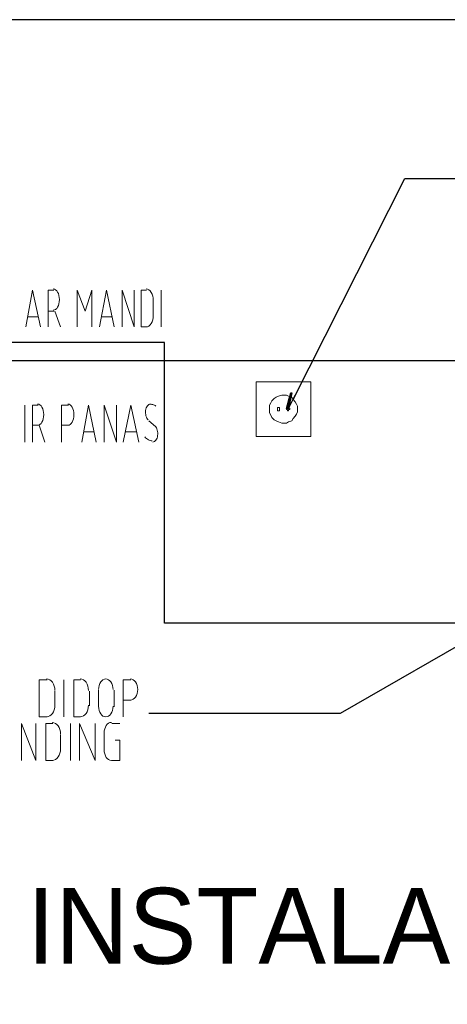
# Model space of a CAD drawing. Header units: millimetres. Extents: x 0 to 420, y 0 to 297.
# Tile 53 of 100: x 79 to 95, y 222 to 260. Entities that reach past the tile are written whole.
import ezdxf

# ---------------------------------------------------------------- set-up
doc = ezdxf.new("R2010")
doc.units = ezdxf.units.MM
for name, color, linetype in [('FILL_000000', 7, 'Continuous'), ('LINE_000000', 7, 'Continuous'), ('TEXT', 7, 'Continuous')]:
    doc.layers.add(name, color=color, linetype=linetype)

msp = doc.modelspace()

# ---------------------------------------------------------------- hatches: boundary and pattern name
at = {"layer": 'FILL_000000'}
h = msp.add_hatch(color=7, dxfattribs=at)
h.dxf.hatch_style = 1
h.paths.add_polyline_path([(88.9, 245.195), (88.985, 245.533), (88.858, 245.279), (88.9, 245.195)])
h = msp.add_hatch(color=7, dxfattribs=at)
h.dxf.hatch_style = 1
h.paths.add_polyline_path([(88.985, 245.533), (88.858, 245.279), (88.942, 245.533), (88.985, 245.533)])
h = msp.add_hatch(color=7, dxfattribs=at)
h.dxf.hatch_style = 1
h.paths.add_polyline_path([(88.9, 245.195), (88.773, 244.941), (88.858, 245.279), (88.9, 245.195)])
h = msp.add_hatch(color=7, dxfattribs=at)
h.dxf.hatch_style = 1
h.paths.add_polyline_path([(88.858, 244.941), (88.773, 244.941), (88.9, 245.195), (88.858, 244.941)])

# ---------------------------------------------------------------- linework, layer by layer
at = {"layer": 'LINE_000000', "lineweight": 13}
for p, q in [((84.032, 248.031), (84.032, 249.428)), ((83.735, 248.454), (83.735, 249.005)), ((79.968, 248.624), (79.756, 248.624)), ((80.01, 248.624), (80.222, 248.031)), ((79.375, 248.412), (78.994, 248.412)), ((82.169, 248.412), (81.788, 248.412)), ((83.27, 248.031), (83.481, 248.031)), ((78.867, 243.671), (78.867, 245.068)), ((83.566, 244.475), (83.82, 244.263)), ((79.375, 244.306), (79.163, 244.306)), ((79.417, 244.306), (79.629, 243.671)), ((80.518, 244.306), (80.264, 244.306)), ((81.492, 244.052), (81.111, 244.052)), ((83.1, 244.052), (82.677, 244.052)), ((80.349, 233.257), (80.349, 234.654)), ((80.01, 233.68), (80.01, 234.23)), ((81.322, 233.68), (81.322, 234.23)), ((81.661, 233.638), (81.661, 234.273)), ((82.254, 234.273), (82.254, 233.638)), ((82.889, 233.892), (82.592, 233.892)), ((79.417, 233.257), (79.714, 233.257)), ((80.73, 233.257), (80.984, 233.257)), ((80.603, 231.606), (80.603, 233.003)), ((82.169, 233.003), (82.465, 233.003)), ((80.222, 232.029), (80.222, 232.579)), ((81.873, 231.987), (81.873, 232.622)), ((79.671, 231.606), (79.925, 231.606))]:
    msp.add_line(p, q, dxfattribs=at)
at = {"layer": 'LINE_000000', "lineweight": 25}
for p, q in [((61.976, 246.761), (133.943, 246.761)), ((88.858, 244.941), (89.112, 245.449))]:
    msp.add_line(p, q, dxfattribs=at)
for points in [[(51.858, 259.673), (51.858, 29.676), (335.026, 29.676), (335.026, 259.673), (51.858, 259.673)], [(51.858, 259.673), (51.858, 29.676), (335.026, 29.676), (335.026, 259.673), (51.858, 259.673)], [(88.942, 245.533), (88.985, 245.533), (88.858, 244.941), (88.773, 244.941), (88.942, 245.533)]]:
    msp.add_lwpolyline(points, close=True, dxfattribs=at)
for points in [[(89.027, 245.279), (93.26, 253.661), (105.029, 253.661)], [(97.155, 236.813), (84.159, 236.813), (84.159, 247.438), (67.225, 247.438)], [(96.478, 236.643), (90.805, 233.384), (83.566, 233.384)]]:
    msp.add_lwpolyline(points, dxfattribs=at)
at = {"layer": 'LINE_000000', "lineweight": 13}
for points in [[(78.909, 248.031), (79.163, 249.428), (79.46, 248.031)], [(79.756, 248.031), (79.756, 249.428), (79.968, 249.428)], [(79.946, 248.666), (79.993, 248.674), (80.037, 248.698), (80.077, 248.735), (80.111, 248.784), (80.14, 248.843), (80.161, 248.912), (80.175, 248.987), (80.179, 249.068), (80.175, 249.149), (80.161, 249.225), (80.14, 249.293), (80.111, 249.353), (80.077, 249.402), (80.037, 249.439), (79.993, 249.462), (79.946, 249.47)], [(80.857, 248.031), (80.857, 249.428), (81.153, 248.624), (81.407, 249.428), (81.407, 248.031)], [(81.703, 248.031), (81.957, 249.428), (82.254, 248.031)], [(82.55, 248.031), (82.55, 249.428), (83.016, 248.031), (83.016, 249.428)], [(83.481, 249.428), (83.27, 249.428), (83.27, 248.031)], [(83.735, 249.026), (83.73, 249.115), (83.714, 249.199), (83.688, 249.274), (83.655, 249.34), (83.614, 249.394), (83.567, 249.435), (83.516, 249.461), (83.46, 249.47)], [(83.46, 248.031), (83.516, 248.04), (83.567, 248.066), (83.614, 248.107), (83.655, 248.161), (83.688, 248.227), (83.714, 248.302), (83.73, 248.386), (83.735, 248.475)], [(79.354, 244.306), (79.401, 244.314), (79.444, 244.337), (79.484, 244.374), (79.518, 244.423), (79.547, 244.483), (79.568, 244.551), (79.582, 244.627), (79.587, 244.708), (79.582, 244.789), (79.568, 244.864), (79.547, 244.933), (79.518, 244.992), (79.484, 245.041), (79.444, 245.078), (79.401, 245.102), (79.354, 245.11)], [(80.497, 244.306), (80.544, 244.314), (80.587, 244.337), (80.627, 244.374), (80.661, 244.423), (80.69, 244.483), (80.711, 244.551), (80.725, 244.627), (80.73, 244.708), (80.725, 244.789), (80.711, 244.864), (80.69, 244.933), (80.661, 244.992), (80.627, 245.041), (80.587, 245.078), (80.544, 245.102), (80.497, 245.11)], [(83.629, 245.11), (83.596, 245.105), (83.566, 245.092), (83.537, 245.07), (83.511, 245.041), (83.488, 245.006), (83.469, 244.964), (83.454, 244.917), (83.444, 244.866), (83.439, 244.812), (83.44, 244.759), (83.446, 244.708), (83.457, 244.659), (83.472, 244.614), (83.492, 244.573), (83.516, 244.538), (83.543, 244.509)], [(83.834, 245.031), (83.805, 245.049), (83.776, 245.064), (83.746, 245.078), (83.716, 245.089), (83.685, 245.098), (83.655, 245.104), (83.624, 245.108), (83.593, 245.11)], [(79.163, 243.671), (79.163, 245.068), (79.375, 245.068)], [(80.264, 243.671), (80.264, 245.068), (80.518, 245.068)], [(81.026, 243.671), (81.28, 245.068), (81.576, 243.671)], [(81.873, 243.671), (81.873, 245.068), (82.338, 243.671), (82.338, 245.068)], [(82.592, 243.671), (82.889, 245.068), (83.185, 243.671)], [(83.715, 243.671), (83.747, 243.675), (83.778, 243.689), (83.807, 243.711), (83.833, 243.74), (83.855, 243.775), (83.875, 243.817), (83.889, 243.864), (83.9, 243.915), (83.904, 243.969), (83.904, 244.022), (83.898, 244.073), (83.887, 244.122), (83.872, 244.167), (83.852, 244.208), (83.828, 244.243), (83.8, 244.271)], [(83.414, 243.866), (83.445, 243.833), (83.478, 243.804), (83.512, 243.779), (83.547, 243.758), (83.582, 243.74), (83.619, 243.727), (83.656, 243.718), (83.693, 243.714)], [(80.01, 234.251), (80.004, 234.341), (79.985, 234.424), (79.956, 234.5), (79.917, 234.566), (79.87, 234.62), (79.816, 234.661), (79.756, 234.687), (79.693, 234.696)], [(81.28, 234.251), (81.274, 234.341), (81.255, 234.424), (81.226, 234.5), (81.187, 234.566), (81.14, 234.62), (81.086, 234.661), (81.026, 234.687), (80.962, 234.696)], [(82.211, 234.294), (82.206, 234.375), (82.19, 234.45), (82.164, 234.519), (82.131, 234.578), (82.09, 234.627), (82.043, 234.664), (81.992, 234.688), (81.936, 234.696), (81.881, 234.688), (81.829, 234.664), (81.782, 234.627), (81.742, 234.578), (81.708, 234.519), (81.683, 234.45), (81.667, 234.375), (81.661, 234.294)], [(82.868, 233.892), (82.923, 233.9), (82.975, 233.923), (83.021, 233.96), (83.062, 234.009), (83.096, 234.069), (83.121, 234.137), (83.137, 234.213), (83.143, 234.294), (83.137, 234.375), (83.121, 234.45), (83.096, 234.519), (83.062, 234.578), (83.021, 234.627), (82.975, 234.664), (82.923, 234.688), (82.868, 234.696)], [(79.714, 234.654), (79.417, 234.654), (79.417, 233.257)], [(80.984, 234.654), (80.73, 234.654), (80.73, 233.257)], [(82.592, 233.257), (82.592, 234.654), (82.889, 234.654)], [(79.693, 233.257), (79.756, 233.266), (79.816, 233.292), (79.87, 233.333), (79.917, 233.387), (79.956, 233.453), (79.985, 233.528), (80.004, 233.612), (80.01, 233.701)], [(80.962, 233.257), (81.026, 233.266), (81.086, 233.292), (81.14, 233.333), (81.187, 233.387), (81.226, 233.453), (81.255, 233.528), (81.274, 233.612), (81.28, 233.701)], [(81.661, 233.659), (81.667, 233.578), (81.683, 233.502), (81.708, 233.434), (81.742, 233.374), (81.782, 233.325), (81.829, 233.288), (81.881, 233.265), (81.936, 233.257), (81.992, 233.265), (82.043, 233.288), (82.09, 233.325), (82.131, 233.374), (82.164, 233.434), (82.19, 233.502), (82.206, 233.578), (82.211, 233.659)], [(78.74, 231.606), (78.74, 233.003), (79.29, 231.606), (79.29, 233.003)], [(79.925, 233.003), (79.671, 233.003), (79.671, 231.606)], [(80.222, 232.6), (80.215, 232.69), (80.197, 232.773), (80.167, 232.849), (80.129, 232.915), (80.082, 232.969), (80.028, 233.01), (79.968, 233.036), (79.904, 233.045)], [(80.941, 231.606), (80.941, 233.003), (81.534, 231.606), (81.534, 233.003)], [(82.148, 233.045), (82.092, 233.037), (82.041, 233.013), (81.994, 232.976), (81.953, 232.927), (81.92, 232.868), (81.894, 232.799), (81.878, 232.724), (81.873, 232.643)], [(82.296, 232.368), (82.465, 232.368), (82.465, 231.606), (82.169, 231.606)], [(79.904, 231.606), (79.968, 231.615), (80.028, 231.641), (80.082, 231.682), (80.129, 231.736), (80.167, 231.802), (80.197, 231.877), (80.215, 231.961), (80.222, 232.05)], [(81.873, 232.008), (81.878, 231.927), (81.894, 231.851), (81.92, 231.783), (81.953, 231.723), (81.994, 231.674), (82.041, 231.637), (82.092, 231.614), (82.148, 231.606)]]:
    msp.add_lwpolyline(points, dxfattribs=at)
for points in [[(89.704, 245.957), (87.63, 245.957), (87.63, 243.882), (89.704, 243.882), (89.704, 245.957)], [(89.196, 244.941), (89.196, 245.025), (89.154, 245.11), (89.112, 245.195), (89.027, 245.279), (88.985, 245.364), (88.858, 245.406), (88.773, 245.449), (88.688, 245.449), (88.604, 245.449), (88.477, 245.406), (88.392, 245.364), (88.307, 245.322), (88.223, 245.237), (88.18, 245.152), (88.138, 245.068), (88.138, 244.983), (88.138, 244.856), (88.138, 244.771), (88.18, 244.687), (88.223, 244.602), (88.307, 244.517), (88.392, 244.475), (88.477, 244.433), (88.604, 244.39), (88.688, 244.39), (88.773, 244.39), (88.858, 244.433), (88.985, 244.475), (89.027, 244.56), (89.112, 244.644), (89.154, 244.729), (89.196, 244.814), (89.196, 244.941)], [(88.519, 244.941), (88.519, 244.983), (88.477, 244.983), (88.434, 244.983), (88.434, 244.941), (88.434, 244.898), (88.434, 244.856), (88.477, 244.856), (88.519, 244.856), (88.519, 244.898), (88.519, 244.941)], [(88.9, 244.941), (88.858, 244.983), (88.815, 244.983), (88.815, 244.941), (88.773, 244.941), (88.773, 244.898), (88.815, 244.898), (88.815, 244.856), (88.858, 244.856), (88.858, 244.898), (88.9, 244.898), (88.9, 244.941)]]:
    msp.add_lwpolyline(points, close=True, dxfattribs=at)
at = {"layer": 'LINE_000000', "lineweight": 0}
for points in [[(88.9, 245.195), (88.985, 245.533), (88.858, 245.279), (88.9, 245.195)], [(88.985, 245.533), (88.858, 245.279), (88.942, 245.533), (88.985, 245.533)], [(88.9, 245.195), (88.773, 244.941), (88.858, 245.279), (88.9, 245.195)], [(88.858, 244.941), (88.773, 244.941), (88.9, 245.195), (88.858, 244.941)]]:
    msp.add_lwpolyline(points, close=True, dxfattribs=at)

# ---------------------------------------------------------------- texts
at = {"layer": 'TEXT'}
msp.add_text('INSTALASI WATER HEATER', height=2.87582, dxfattribs=at).set_placement((78.952, 223.901))

doc.saveas('drawing.dxf')
